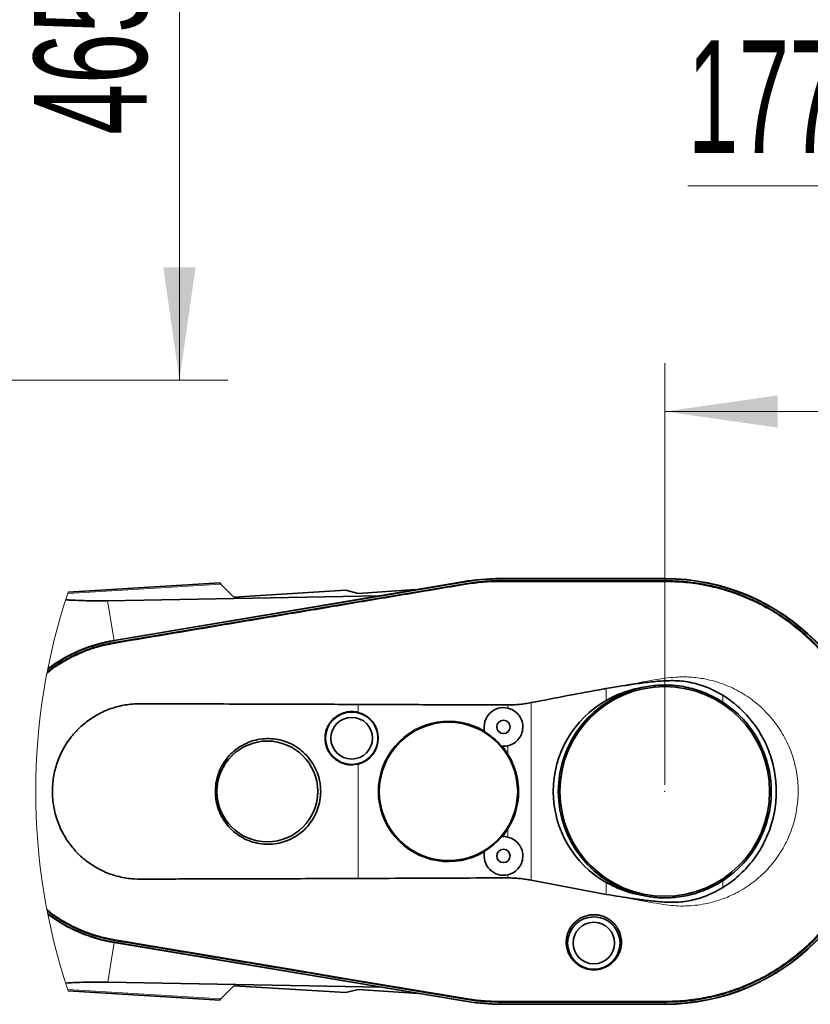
# Model space of a CAD drawing. Header units: millimetres. Extents: x 0 to 12118, y 0 to 8400.
# Tile 99 of 128: x 7867 to 8358, y 4162 to 4772. Entities that reach past the tile are written whole.
import ezdxf

# ---------------------------------------------------------------- set-up
doc = ezdxf.new("R2010")
doc.units = ezdxf.units.MM
doc.header["$LTSCALE"] = 20
doc.header["$PDSIZE"] = -1
doc.styles.add('SLDTEXTSTYLE0', font='TXT', dxfattribs={"width": 0.605})
doc.dimstyles.new('SLDDIMSTYLE15', dxfattribs={"dimtxt": 70, "dimasz": 70, "dimexe": 0, "dimexo": 0.0625, "dimgap": 17.5, "dimtad": 1, "dimdec": 0, "dimrnd": 1e-09, "dimzin": 12, "dimdsep": 46, "dimtxsty": 'SLDTEXTSTYLE0', "dimsah": 1, "dimcen": 0.09, "dimse1": 1, "dimsd1": 1, "dimadec": 0, "dimazin": 3, "dimtfac": 1, "dimtofl": 0, "dimtmove": 0, "dimatfit": 3, "dimfxl": 1, "dimfrac": 2, "dimtolj": 1, "dimtzin": 12, "dimarcsym": 0})
doc.dimstyles.new('SLDDIMSTYLE16', dxfattribs={"dimtxt": 70, "dimasz": 70, "dimexe": 0, "dimexo": 0.0625, "dimgap": 17.5, "dimtad": 1, "dimdec": 1, "dimrnd": 1e-09, "dimzin": 12, "dimdsep": 46, "dimtxsty": 'SLDTEXTSTYLE0', "dimsah": 1, "dimcen": 0.09, "dimse1": 1, "dimsd1": 1, "dimadec": 0, "dimazin": 3, "dimtfac": 1, "dimtofl": 0, "dimtmove": 0, "dimatfit": 3, "dimfxl": 1, "dimfrac": 2, "dimtolj": 1, "dimtzin": 12, "dimarcsym": 0})
doc.dimstyles.new('SLDDIMSTYLE2', dxfattribs={"dimtxt": 70, "dimasz": 70, "dimexe": 0, "dimexo": 0.0625, "dimgap": 17.5, "dimtad": 1, "dimdec": 1, "dimrnd": 1e-09, "dimzin": 12, "dimdsep": 46, "dimtxsty": 'SLDTEXTSTYLE0', "dimsah": 1, "dimcen": 0.09, "dimadec": 0, "dimazin": 3, "dimtfac": 1, "dimtofl": 0, "dimtmove": 0, "dimatfit": 3, "dimfxl": 1, "dimfrac": 2, "dimtolj": 1, "dimtzin": 12, "dimarcsym": 0})

# ---------------------------------------------------------------- blocks, each defined once
blk = doc.blocks.new('_D_15')
at = {"color": 7, "linetype": 'Continuous', "lineweight": 0}
for p, q in [((7168.76, 5013.87), (7996.47, 5013.87)), ((7966.47, 5013.87), (7966.47, 4548.87)), ((7168.76, 4548.87), (7996.47, 4548.87))]:
    blk.add_line(p, q, dxfattribs=at)
at = {"color": 7, "linetype": 'Continuous', "lineweight": 18}
for points in [[(7966.47, 5013.87), (7956.47, 4943.87), (7976.47, 4943.87)], [(7966.47, 4548.87), (7976.47, 4618.87), (7956.47, 4618.87)]]:
    blk.add_solid(points, dxfattribs=at)
at = {"color": 7, "linetype": 'Continuous', "lineweight": 18, "insert": (7876.23, 4701.16), "char_height": 70, "attachment_point": 1, "rotation": 90, "style": 'SLDTEXTSTYLE0'}
blk.add_mtext('465', dxfattribs=at)
blk = doc.blocks.new('_D_93')
at = {"color": 7, "linetype": 'Continuous', "lineweight": 0}
for p, q in [((8267.36, 4297.89), (8267.36, 4559.48)), ((8617.36, 4396.89), (8617.36, 4559.48)), ((8267.36, 4529.48), (8617.36, 4529.48))]:
    blk.add_line(p, q, dxfattribs=at)
at = {"color": 7, "linetype": 'Continuous', "lineweight": 18}
for points in [[(8267.36, 4529.48), (8337.36, 4519.48), (8337.36, 4539.48)], [(8617.36, 4529.48), (8547.36, 4539.48), (8547.36, 4519.48)]]:
    blk.add_solid(points, dxfattribs=at)
at = {"color": 7, "linetype": 'Continuous', "lineweight": 18, "insert": (8362.15, 4619.71), "char_height": 70, "attachment_point": 1, "style": 'SLDTEXTSTYLE0'}
blk.add_mtext('350', dxfattribs=at)
blk = doc.blocks.new('_D_94')
at = {"color": 7, "linetype": 'Continuous', "lineweight": 0}
for p, q in [((8617.36, 4396.89), (8617.36, 4699.48)), ((8617.36, 4669.48), (8281.55, 4669.48))]:
    blk.add_line(p, q, dxfattribs=at)
at = {"color": 7, "linetype": 'Continuous', "lineweight": 18}
blk.add_solid([(8617.36, 4669.48), (8547.36, 4679.48), (8547.36, 4659.48)], dxfattribs=at)
at = {"color": 7, "linetype": 'Continuous', "lineweight": 18, "insert": (8281.55, 4759.71), "char_height": 70, "attachment_point": 1, "style": 'SLDTEXTSTYLE0'}
blk.add_mtext('1773', dxfattribs=at)
blk = doc.blocks.new('_D_95')
at = {"color": 7, "linetype": 'Continuous', "lineweight": 0}
for p, q in [((8617.36, 4396.89), (8617.36, 4839.48)), ((8617.36, 4809.48), (8266.49, 4809.48))]:
    blk.add_line(p, q, dxfattribs=at)
at = {"color": 7, "linetype": 'Continuous', "lineweight": 18}
for centre, start, end in [((8386.6, 4863.19), 153.43495, 206.56505), ((8385.63, 4863.19), 333.43495, 26.56505)]:
    blk.add_arc(centre, 120.11, start, end, dxfattribs=at)
blk.add_solid([(8617.36, 4809.48), (8547.36, 4819.48), (8547.36, 4799.48)], dxfattribs=at)
at = {"color": 7, "linetype": 'Continuous', "lineweight": 18, "insert": (8279.17, 4899.71), "char_height": 70, "attachment_point": 1, "style": 'SLDTEXTSTYLE0'}
blk.add_mtext('1894', dxfattribs=at)

msp = doc.modelspace()

# ---------------------------------------------------------------- linework, layer by layer
at = {"color": 8, "linetype": 'Continuous', "lineweight": 18}
for p, q in [((7992.180046, 4422.49361), (7897.203651, 4416.720781)), ((8143.740949, 4422.72726), (8143.540856, 4423.920069)), ((8165.357408, 4424.526009), (8165.357408, 4425.737653)), ((8267.357406, 4424.528036), (8267.357406, 4425.737653)), ((7921.847698, 4412.144575), (7925.98426, 4387.576256)), ((7926.257071, 4386.275801), (7926.063356, 4387.430105)), ((8231.093285, 4350.383196), (8231.093285, 4357.740912)), ((8303.295609, 4353.508148), (8303.295609, 4349.252257)), ((8077.357408, 4342.889819), (8077.357408, 4347.8618)), ((8170.127747, 4345.570717), (8170.127747, 4347.51955)), ((8184.568164, 4348.954711), (8184.568164, 4238.833759)), ((8170.127747, 4316.944096), (8170.127747, 4322.218988)), ((8077.357408, 4239.926669), (8077.357408, 4310.899946)), ((8170.127747, 4265.570674), (8170.127747, 4270.845625)), ((8170.127747, 4240.2688), (8170.127747, 4242.219004)), ((8231.093285, 4230.049107), (8231.093285, 4237.406525)), ((8303.295609, 4238.537404), (8303.295609, 4234.279308)), ((7926.257071, 4201.514098), (7926.063356, 4200.359556)), ((7921.984133, 4175.642583), (7926.089701, 4200.195763)), ((7992.180046, 4165.29617), (7897.203651, 4171.06894)), ((8143.740949, 4165.062401), (8143.540856, 4163.869653)), ((8165.357408, 4163.263712), (8165.357408, 4162.052068)), ((8267.357406, 4163.820181), (8254.702446, 4163.821611)), ((8267.357406, 4163.262818), (8267.357406, 4162.052068))]:
    msp.add_line(p, q, dxfattribs=at)
at = {"color": 7, "linetype": 'Continuous', "lineweight": 35}
for p, q in [((7991.420087, 4423.253569), (7897.465494, 4417.507086)), ((8141.94679, 4423.937831), (7925.98426, 4387.576256)), ((7926.063356, 4387.430105), (8143.540856, 4423.920069)), ((7992.180046, 4422.49361), (8000.282285, 4414.391312)), ((8143.738326, 4422.726903), (8143.740949, 4422.72726)), ((8267.357406, 4425.89489), (8165.357408, 4425.89489)), ((8165.357408, 4425.737653), (8267.357406, 4425.737653)), ((8165.357408, 4424.526009), (8165.360925, 4424.526009)), ((8267.345545, 4424.528036), (8267.357406, 4424.528036)), ((7921.847698, 4412.144575), (8090.206859, 4415.226373)), ((8069.700417, 4418.655429), (8000.282285, 4414.391312)), ((8077.357408, 4416.64258), (8069.700417, 4418.655429)), ((8077.357408, 4416.64258), (8112.782535, 4419.027481)), ((7926.257071, 4386.275801), (7926.268694, 4386.277709)), ((8155.775723, 4330.753956), (8155.674931, 4331.152711)), ((8166.49842, 4321.925614), (8166.088757, 4321.962092)), ((8166.088757, 4265.827629), (8166.49842, 4265.864048)), ((8155.674931, 4256.63707), (8155.775723, 4257.035765)), ((8231.093285, 4230.049107), (8184.568164, 4238.833759)), ((7926.269469, 4201.512012), (7926.257071, 4201.514098)), ((8143.540856, 4163.869653), (7926.063356, 4200.359556)), ((7926.089701, 4200.195763), (8145.071861, 4163.579139)), ((7897.465494, 4170.282695), (7991.420087, 4164.536152)), ((8092.004475, 4172.452721), (7921.984133, 4175.642583)), ((8000.282285, 4173.398349), (7992.180046, 4165.29617)), ((8000.282285, 4173.398349), (8069.723544, 4169.132862)), ((8069.723544, 4169.132862), (8077.357408, 4171.156618)), ((8077.357408, 4171.156618), (8114.827392, 4168.636415)), ((8143.740949, 4165.062401), (8143.738326, 4165.062878)), ((8165.360925, 4163.263712), (8165.357408, 4163.263712)), ((8267.357406, 4162.052068), (8165.357408, 4162.052068)), ((8165.357408, 4161.894831), (8267.357406, 4161.894831)), ((8267.357406, 4163.262818), (8267.35228, 4163.262818))]:
    msp.add_line(p, q, dxfattribs=at)
at = {"color": 7, "linetype": 'Continuous', "lineweight": 35, "flags": 128}
for points in [[(7991.420087, 4423.253569), (7991.433439, 4423.240099), (7991.663989, 4423.009667), (7992.180046, 4422.49361)], [(8165.360925, 4424.526009), (8185.371634, 4424.526129), (8205.381569, 4424.526129), (8225.391564, 4424.526009), (8246.368524, 4424.526725), (8256.856558, 4424.522195), (8267.345545, 4424.528036)], [(7992.180046, 4165.29617), (7991.663989, 4164.780113), (7991.433439, 4164.549563), (7991.420087, 4164.536152)], [(8267.35228, 4163.262818), (8247.341928, 4163.263652), (8227.332887, 4163.263652), (8207.323965, 4163.263652), (8186.342415, 4163.263473), (8165.360925, 4163.263712)]]:
    msp.add_lwpolyline(points, dxfattribs=at)
at = {"color": 8, "linetype": 'Continuous', "lineweight": 18, "flags": 128}
for points in [[(8165.357408, 4423.968944), (8165.359375, 4424.280915), (8165.360925, 4424.526009)], [(8165.357408, 4423.968944), (8190.857407, 4423.969183), (8216.357407, 4423.968944), (8233.357427, 4423.969302), (8250.357446, 4423.968467), (8267.357406, 4423.970256)], [(8267.345545, 4424.528036), (8267.352161, 4424.215708), (8267.357406, 4423.970256)], [(7926.352915, 4202.085111), (7926.306185, 4201.7642), (7926.269469, 4201.512012)], [(8143.833336, 4165.612969), (8107.586679, 4171.692345), (8071.339902, 4177.771065), (8035.093126, 4183.849308), (8007.907984, 4188.407871), (7980.722842, 4192.966017), (7953.537521, 4197.522554), (7926.352915, 4202.085111)], [(8143.833336, 4165.612969), (8143.780109, 4165.304873), (8143.738326, 4165.062878)], [(8254.702446, 4163.821611), (8216.357407, 4163.820777), (8190.857407, 4163.820538), (8165.357408, 4163.820777)], [(8165.357408, 4163.820777), (8165.359375, 4163.508806), (8165.360925, 4163.263712)], [(8267.357406, 4163.820181), (8267.354545, 4163.508091), (8267.35228, 4163.262818)]]:
    msp.add_lwpolyline(points, dxfattribs=at)
at = {"color": 7, "linetype": 'Continuous', "lineweight": 35}
for centre, radius in [((8267.357401, 4293.894818), 64.999992), ((8073.257413, 4326.894849), 16.249984), ((8073.257391, 4326.894896), 12.919437), ((8133.25739, 4293.894864), 42.9047), ((8167.357382, 4333.894833), 4.149967), ((8020.957386, 4293.894868), 31.231509), ((8167.357386, 4253.894871), 4.149987), ((8223.357404, 4199.894834), 16.249989), ((8223.357376, 4199.894844), 12.85714)]:
    msp.add_circle(centre, radius, dxfattribs=at)
for centre, radius, start, end in [((8165.359071, 4284.87589), 141.019, 90.000675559, 99.556619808), ((8165.356377, 4293.908657), 131.828996, 89.999551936, 99.525321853), ((8267.357359, 4293.894861), 132.000029, 270.000020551, 89.999979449), ((8267.357346, 4293.894861), 131.842792, 270.000025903, 89.999974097), ((7941.630158, 4294.323552), 94.398917, 99.491684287, 127.018935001), ((7941.606007, 4294.404337), 94.472458, 99.518013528, 126.933140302), ((8267.357399, 4293.894831), 65.999986, 102.588904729, 257.411095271), ((8263.230119, 4293.894861), 64.990062, 119.636023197, 240.363976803), ((8267.357356, 4293.894831), 66.000021, 302.991788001, 57.008211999), ((8073.25735, 4326.894883), 16.51207, 284.377337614, 75.622662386), ((8167.357423, 4333.894872), 12.000002, 76.652274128, 193.209564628), ((8133.25741, 4293.89489), 43.48207, 58.965252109, 301.034747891), ((8133.256159, 4293.893422), 43.195251, 40.527215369, 58.577585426), ((8167.357421, 4333.894788), 11.999959, 265.895047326, 283.347783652), ((8133.244368, 4293.885246), 43.498209, 32.01290926, 40.138141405), ((8133.249317, 4293.900533), 43.491923, 319.861564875, 327.988037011), ((8133.258536, 4293.893512), 43.191633, 301.421652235, 319.473546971), ((8167.357421, 4253.894873), 11.999959, 76.652216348, 94.104952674), ((8167.357411, 4253.894849), 12.000004, 166.790142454, 283.347781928), ((7941.630667, 4293.46704), 94.399919, 232.981136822, 260.508104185), ((7941.616784, 4293.42034), 94.508793, 233.075651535, 260.543864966), ((8165.357805, 4293.898208), 131.84614, 260.475298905, 269.999827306), ((8165.35794, 4284.90139), 123.006559, 260.507489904, 269.999752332)]:
    msp.add_arc(centre, radius, start, end, dxfattribs=at)
at = {"color": 7, "linetype": 'Continuous', "lineweight": 18}
msp.add_arc((8267.357087, 4293.89489), 389.999699, 161.521148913, 198.478851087, dxfattribs=at)
at = {"color": 7, "linetype": 'Continuous', "lineweight": 35}
for points, knots in [([(7926.268694, 4386.277709), (7932.850018, 4387.383306), (7946.011774, 4389.594351), (7965.755837, 4392.897726), (8005.239371, 4399.515223), (8051.354883, 4407.2411), (8097.495555, 4414.974082), (8123.919887, 4419.404825), (8137.132176, 4421.619543), (8143.738326, 4422.726903)], [0, 0, 0, 0, 0.09079524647, 0.1815781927, 0.27235678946, 0.63547135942, 0.81773549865, 0.9088676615, 1, 1, 1, 1]), ([(8143.740949, 4422.72726), (8147.312044, 4423.239796), (8152.679909, 4424.01021), (8159.908458, 4424.457605), (8163.540033, 4424.503195), (8165.357408, 4424.526009)], [0, 0, 0, 0, 0.4982148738, 0.7488881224, 1, 1, 1, 1]), ([(8267.357406, 4424.528036), (8270.731712, 4424.455919), (8277.481029, 4424.311671), (8287.542805, 4423.090216), (8297.521425, 4421.134506), (8307.356785, 4418.387188), (8317.029476, 4414.860762), (8326.571461, 4410.495846), (8335.921892, 4405.262043), (8344.929078, 4399.186698), (8353.415897, 4392.371566), (8361.360983, 4384.823901), (8368.730262, 4376.535669), (8375.350106, 4367.667866), (8381.156613, 4358.341321), (8386.156935, 4348.588829), (8390.368126, 4338.327712), (8393.680091, 4327.767477), (8396.073201, 4317.043418), (8397.563843, 4306.183865), (8398.141409, 4295.105487), (8397.771037, 4284.043217), (8396.479399, 4273.131338), (8394.312252, 4262.493105), (8391.262249, 4252.047764), (8387.327151, 4241.817748), (8382.486579, 4231.836834), (8376.82372, 4222.326847), (8370.426028, 4213.392829), (8363.325586, 4205.041456), (8355.453323, 4197.22472), (8346.961229, 4190.125225), (8337.967015, 4183.812751), (8328.50299, 4178.283366), (8318.487903, 4173.513361), (8308.322145, 4169.69978), (8298.147576, 4166.803901), (8288.0755, 4164.793161), (8277.779968, 4163.503762), (8270.851612, 4163.343595), (8267.357406, 4163.262818)], [0, 0, 0, 0, 0.0246666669, 0.0493384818, 0.0739985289, 0.098963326, 0.1239287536, 0.1492067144, 0.1756082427, 0.2021934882, 0.2285586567, 0.2551071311, 0.2822326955, 0.3095574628, 0.3359253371, 0.3624761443, 0.3896041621, 0.4169317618, 0.4433035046, 0.4698583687, 0.4969908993, 0.5243229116, 0.5506933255, 0.5772469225, 0.6036172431, 0.6301707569, 0.6573016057, 0.6846319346, 0.7110047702, 0.737560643, 0.7646943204, 0.7920274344, 0.8183981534, 0.8449519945, 0.8720833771, 0.8994141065, 0.9242481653, 0.9493525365, 0.9744567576, 1, 1, 1, 1]), ([(7895.90731, 4412.742767), (7896.647599, 4412.693718), (7899.891829, 4412.478767), (7904.511454, 4412.298022), (7909.837667, 4412.150028), (7913.912796, 4412.095375), (7917.942032, 4412.087971), (7920.523032, 4412.125377), (7921.847698, 4412.144575)], [0, 0, 0, 0, 0.0857549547, 0.3758109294, 0.5342843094, 0.7016410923, 0.8468710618, 1, 1, 1, 1]), ([(7884.45392, 4367.955241), (7884.610772, 4368.08637), (7886.758613, 4369.881978), (7891.334818, 4372.911106), (7898.170717, 4376.943643), (7906.264046, 4380.747984), (7913.896017, 4383.443839), (7920.889644, 4385.282777), (7924.467991, 4385.944805), (7926.257071, 4386.275801)], [0, 0, 0, 0, 0.0133042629, 0.1821809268, 0.3559626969, 0.5297438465, 0.7632425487, 0.8816275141, 1, 1, 1, 1]), ([(8231.093285, 4357.740912), (8237.549346, 4358.785258), (8247.250438, 4360.354528), (8260.255733, 4362.022173), (8268.490496, 4362.650881), (8275.132061, 4362.573861), (8280.193791, 4362.097019), (8285.238245, 4361.129857), (8290.866055, 4359.521322), (8296.998329, 4357.137839), (8301.186488, 4354.723825), (8303.295609, 4353.508148)], [0, 0, 0, 0, 0.2642859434, 0.3971248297, 0.5298881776, 0.5976199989, 0.6653320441, 0.7350883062, 0.8048645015, 0.9017314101, 1, 1, 1, 1]), ([(8252.972421, 4358.30811), (8254.635849, 4358.640916), (8257.973044, 4359.308597), (8263.095455, 4359.819894), (8268.292076, 4359.958639), (8273.599637, 4359.671568), (8278.961042, 4358.94358), (8284.366951, 4357.748171), (8289.711222, 4356.07206), (8296.175028, 4353.476089), (8300.548821, 4350.881615), (8303.295609, 4349.252257)], [0, 0, 0, 0, 0.09691662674, 0.1944357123, 0.293802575, 0.39381641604, 0.49790713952, 0.60273721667, 0.70986647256, 0.81779301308, 1, 1, 1, 1]), ([(8184.568164, 4348.954711), (8199.58725, 4351.859911), (8215.082943, 4354.857304), (8230.615542, 4357.654866), (8231.093285, 4357.740912)], [0, 0, 0, 0, 0.9692425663, 1, 1, 1, 1]), ([(8231.093285, 4350.383196), (8232.879825, 4351.341564), (8236.467404, 4353.266077), (8241.982973, 4355.4558), (8247.490072, 4357.190001), (8251.140863, 4357.934569), (8252.972421, 4358.30811)], [0, 0, 0, 0, 0.2600019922, 0.5221137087, 0.7602500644, 1, 1, 1, 1]), ([(8303.295609, 4353.508148), (8304.930212, 4352.437349), (8308.210783, 4350.288305), (8312.756886, 4346.573864), (8316.985153, 4342.526581), (8320.878316, 4338.112912), (8324.421681, 4333.343978), (8327.548914, 4328.289934), (8330.210313, 4323.037452), (8332.430387, 4317.581795), (8334.199071, 4311.903896), (8335.477984, 4306.095284), (8336.25327, 4300.254916), (8336.544153, 4294.369729), (8336.334017, 4288.424168), (8335.619113, 4282.517002), (8334.417714, 4276.74634), (8332.742577, 4271.09382), (8330.574371, 4265.550311), (8327.944211, 4260.210882), (8324.898679, 4255.16376), (8321.446941, 4250.386283), (8317.569371, 4245.870893), (8313.23043, 4241.628467), (8308.496864, 4237.697043), (8305.033859, 4235.421509), (8303.295609, 4234.279308)], [0, 0, 0, 0, 0.0411336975, 0.0825534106, 0.1234253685, 0.1642987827, 0.2063555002, 0.248411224, 0.2893202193, 0.3302298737, 0.3723252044, 0.4144212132, 0.4553458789, 0.4962705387, 0.5383827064, 0.5804946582, 0.6214401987, 0.6623860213, 0.7045215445, 0.7466565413, 0.7875936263, 0.8285311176, 0.8706573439, 0.9127825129, 0.956221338, 1, 1, 1, 1]), ([(8077.357408, 4347.8618), (8064.014994, 4347.90898), (8037.333628, 4348.003328), (8001.018997, 4348.112713), (7973.231701, 4348.158157), (7956.376675, 4348.227603), (7946.748568, 4348.29165), (7940.449953, 4348.270002), (7935.066712, 4347.927162), (7930.618992, 4347.142894), (7926.191181, 4346.021315), (7921.891032, 4344.510174), (7917.745131, 4342.663517), (7913.794295, 4340.486729), (7909.995026, 4337.957607), (7906.434592, 4335.123941), (7903.123584, 4332.007502), (7900.08439, 4328.621025), (7897.308397, 4324.945023), (7894.8622, 4321.055061), (7892.76752, 4317.00365), (7891.021099, 4312.80383), (7889.614739, 4308.419466), (7888.585426, 4303.937694), (7887.939003, 4299.414239), (7887.668016, 4294.860305), (7887.779129, 4290.244791), (7888.279508, 4285.663742), (7889.155408, 4281.171903), (7890.396577, 4276.77732), (7892.021677, 4272.452309), (7894.003508, 4268.293891), (7896.310747, 4264.349546), (7898.928414, 4260.621958), (7901.886776, 4257.088097), (7905.127278, 4253.830729), (7908.602956, 4250.882199), (7912.300206, 4248.242084), (7916.2539, 4245.895284), (7920.390254, 4243.900534), (7924.650709, 4242.255787), (7929.039108, 4241.01128), (7933.563538, 4240.063623), (7939.548937, 4239.496558), (7946.913406, 4239.499462), (7958.518323, 4239.578296), (7975.915717, 4239.622173), (7999.100529, 4239.678546), (8033.874676, 4239.773603), (8059.96177, 4239.865434), (8077.357408, 4239.926669)], [0, 0, 0, 0, 0.09067700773, 0.18133048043, 0.24679891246, 0.27952288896, 0.29587922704, 0.31223486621, 0.32232505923, 0.33249112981, 0.34287859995, 0.35333814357, 0.36342551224, 0.37369082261, 0.38395662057, 0.39440752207, 0.40457867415, 0.41482333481, 0.42529481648, 0.43584661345, 0.4460141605, 0.45625590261, 0.4667228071, 0.47726906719, 0.4874695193, 0.49774212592, 0.50823753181, 0.51880890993, 0.52902251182, 0.53930461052, 0.54980754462, 0.56038439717, 0.57057228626, 0.58082778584, 0.59130400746, 0.60185513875, 0.61201513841, 0.62224434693, 0.63269501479, 0.64322241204, 0.65341875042, 0.66369063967, 0.67419303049, 0.6847878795, 0.7044811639, 0.72420609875, 0.76367172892, 0.8227080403, 0.88177653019, 1, 1, 1, 1]), ([(8077.357408, 4347.8618), (8090.699822, 4347.81169), (8117.384632, 4347.711469), (8148.307896, 4347.523532), (8165.889077, 4347.520324), (8170.127747, 4347.51955)], [0, 0, 0, 0, 0.4314659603, 0.8629313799, 1, 1, 1, 1]), ([(8170.127747, 4347.51955), (8171.331639, 4347.536784), (8173.74244, 4347.571294), (8177.359683, 4347.855723), (8180.975653, 4348.294361), (8183.36999, 4348.734471), (8184.568164, 4348.954711)], [0, 0, 0, 0, 0.248478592, 0.4975799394, 0.7485790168, 1, 1, 1, 1]), ([(8077.357408, 4342.889819), (8076.460324, 4343.074239), (8074.640128, 4343.448431), (8071.852048, 4343.420122), (8069.087018, 4342.953389), (8066.462605, 4342.028498), (8064.008747, 4340.666115), (8061.837993, 4338.926521), (8059.973104, 4336.828171), (8058.500185, 4334.467904), (8057.434697, 4331.870114), (8056.825871, 4329.154997), (8056.680129, 4326.350644), (8057.004287, 4323.586816), (8057.794983, 4320.892107), (8059.015837, 4318.391404), (8060.653879, 4316.110419), (8062.633569, 4314.154808), (8064.934074, 4312.545502), (8067.449572, 4311.353467), (8070.151297, 4310.604651), (8073.491938, 4310.21657), (8075.890672, 4310.640642), (8077.357408, 4310.899946)], [0, 0, 0, 0, 0.0456317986, 0.0925874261, 0.138219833, 0.1851749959, 0.2308093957, 0.2777647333, 0.3234040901, 0.3703681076, 0.4160164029, 0.4629869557, 0.5086398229, 0.5556155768, 0.6012700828, 0.648247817, 0.6938995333, 0.7408752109, 0.7865210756, 0.8334909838, 0.8791300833, 0.9260925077, 1, 1, 1, 1]), ([(8170.127747, 4345.570717), (8170.933614, 4345.325375), (8173.026503, 4344.688206), (8175.958084, 4342.574301), (8178.352076, 4339.255084), (8179.504726, 4335.310243), (8179.289022, 4331.213309), (8177.730052, 4327.414445), (8175.002672, 4324.357435), (8172.234892, 4322.791798), (8170.532805, 4322.3291), (8170.127747, 4322.218988)], [0, 0, 0, 0, 0.0787935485, 0.2046318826, 0.3306233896, 0.4566958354, 0.582669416, 0.7085668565, 0.8345509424, 0.9606268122, 1, 1, 1, 1]), ([(8053.858277, 4297.273967), (8053.940063, 4296.14815), (8054.157551, 4293.15432), (8053.6966, 4288.27346), (8052.292919, 4282.838863), (8049.969009, 4277.751261), (8046.858223, 4273.139968), (8043.003372, 4269.13508), (8038.5495, 4265.827691), (8033.599393, 4263.338851), (8028.318906, 4261.704454), (8022.842631, 4261.002831), (8017.33473, 4261.212328), (8011.947396, 4262.362734), (8006.823441, 4264.382293), (8002.119074, 4267.249732), (7997.943198, 4270.854435), (7994.440677, 4275.123833), (7991.679018, 4279.919818), (7989.773932, 4285.123319), (7988.745538, 4290.58004), (7988.664466, 4296.137306), (7989.49782, 4301.638493), (7991.261329, 4306.916801), (7993.868839, 4311.831487), (7997.279577, 4316.223078), (8001.361758, 4319.986123), (8006.025317, 4322.987616), (8011.109235, 4325.173541), (8016.487011, 4326.450975), (8021.991334, 4326.823715), (8027.473718, 4326.246242), (8032.782487, 4324.776412), (8037.761202, 4322.419275), (8042.289434, 4319.27503), (8046.21629, 4315.400425), (8049.465163, 4310.926234), (8051.892571, 4305.956688), (8053.313869, 4301.335119), (8053.708304, 4298.392731), (8053.858277, 4297.273967)], [0, 0, 0, 0, 0.0164824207, 0.0438309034, 0.071179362, 0.0981697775, 0.1251595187, 0.1520879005, 0.1790145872, 0.2058438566, 0.2326713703, 0.2594085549, 0.2861441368, 0.3128381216, 0.3395319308, 0.3662508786, 0.3929710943, 0.4197704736, 0.4465717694, 0.4734690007, 0.5003680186, 0.5273378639, 0.5543070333, 0.5812945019, 0.6082800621, 0.6352253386, 0.6621683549, 0.6890280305, 0.715887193, 0.742653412, 0.7694205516, 0.796126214, 0.822833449, 0.8495394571, 0.8762470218, 0.9030157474, 0.9297852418, 0.956651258, 0.9835178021, 1, 1, 1, 1]), ([(8170.127747, 4270.845625), (8171.123002, 4272.595649), (8173.134043, 4276.131793), (8175.268509, 4282.222983), (8176.599535, 4288.95273), (8176.82114, 4296.210934), (8175.81258, 4303.539939), (8173.673137, 4310.598561), (8171.286939, 4314.869374), (8170.127747, 4316.944096)], [0, 0, 0, 0, 0.1243260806, 0.2512166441, 0.3972364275, 0.5472184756, 0.6980677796, 0.8533241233, 1, 1, 1, 1]), ([(8170.127747, 4265.570674), (8170.933613, 4265.32533), (8173.026487, 4264.68816), (8175.958102, 4262.574324), (8178.352074, 4259.255097), (8179.504727, 4255.310241), (8179.289038, 4251.213302), (8177.730038, 4247.414439), (8175.00265, 4244.357484), (8172.234924, 4242.791703), (8170.532806, 4242.329093), (8170.127747, 4242.219004)], [0, 0, 0, 0, 0.0787935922, 0.2046309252, 0.3306225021, 0.4566950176, 0.5826705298, 0.7085663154, 0.8345504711, 0.9606273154, 1, 1, 1, 1]), ([(8170.127747, 4240.2688), (8159.568086, 4240.24856), (8138.826448, 4240.208805), (8107.903191, 4240.043144), (8087.539342, 4239.965494), (8077.357408, 4239.926669)], [0, 0, 0, 0, 0.3414753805, 0.6707373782, 1, 1, 1, 1]), ([(8184.568164, 4238.833759), (8183.385936, 4239.051255), (8181.017425, 4239.486993), (8177.418309, 4239.926828), (8173.785151, 4240.21579), (8171.34817, 4240.251111), (8170.127747, 4240.2688)], [0, 0, 0, 0, 0.248083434, 0.4970178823, 0.7481099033, 1, 1, 1, 1]), ([(8252.972421, 4229.481551), (8251.592924, 4229.757777), (8247.114837, 4230.654453), (8239.639379, 4232.998778), (8233.960079, 4235.927943), (8231.093285, 4237.406525)], [0, 0, 0, 0, 0.1806454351, 0.5864066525, 1, 1, 1, 1]), ([(8303.295609, 4238.537404), (8301.745623, 4237.583024), (8298.63495, 4235.667676), (8293.645879, 4233.27725), (8288.427671, 4231.262281), (8283.06455, 4229.711063), (8277.631562, 4228.623061), (8272.140532, 4227.988603), (8266.552493, 4227.826089), (8260.108776, 4228.143805), (8255.613547, 4228.986459), (8252.972421, 4229.481551)], [0, 0, 0, 0, 0.1039806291, 0.2086790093, 0.3156507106, 0.4234006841, 0.5273546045, 0.6320148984, 0.7389322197, 0.8466122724, 1, 1, 1, 1]), ([(8303.295609, 4234.279308), (8301.860289, 4233.433749), (8298.989697, 4231.742658), (8294.400145, 4229.635754), (8289.620109, 4227.877451), (8284.703387, 4226.53984), (8279.739338, 4225.630816), (8274.716501, 4225.125173), (8269.620657, 4225.116765), (8263.401697, 4225.552046), (8256.112093, 4226.317307), (8244.962103, 4227.751017), (8236.642557, 4229.129582), (8231.093285, 4230.049107)], [0, 0, 0, 0, 0.0672786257, 0.1345549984, 0.2037252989, 0.2728880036, 0.3401724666, 0.4074435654, 0.4765918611, 0.5457928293, 0.6592768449, 0.772732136, 1, 1, 1, 1]), ([(7926.257071, 4201.514098), (7924.610087, 4201.816335), (7921.315932, 4202.420842), (7914.786508, 4204.089032), (7907.522326, 4206.551067), (7899.69099, 4210.07657), (7892.834881, 4213.924848), (7887.731689, 4217.215503), (7885.051975, 4219.405707), (7884.440151, 4219.905767)], [0, 0, 0, 0, 0.1088146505, 0.2176416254, 0.4377753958, 0.6064335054, 0.7750923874, 0.9486497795, 1, 1, 1, 1]), ([(8240.184841, 4197.306487), (8240.301988, 4198.167612), (8240.582283, 4200.227992), (8240.283332, 4203.599889), (8239.241503, 4207.02438), (8237.549248, 4210.086703), (8235.472813, 4212.561818), (8232.982096, 4214.595345), (8230.339167, 4216.050143), (8227.521721, 4217.010053), (8224.761517, 4217.459701), (8221.996439, 4217.457751), (8219.374989, 4217.042626), (8216.856492, 4216.231525), (8214.521302, 4215.064309), (8212.377544, 4213.545852), (8210.469314, 4211.697716), (8208.847378, 4209.542423), (8207.549869, 4207.085726), (8206.649874, 4204.386388), (8206.200791, 4201.461936), (8206.27019, 4198.41131), (8206.912681, 4195.320167), (8208.156583, 4192.306874), (8209.968265, 4189.569879), (8212.313117, 4187.186018), (8214.956378, 4185.377584), (8217.852457, 4184.103299), (8220.664595, 4183.421382), (8223.458416, 4183.221518), (8226.023741, 4183.433341), (8228.481714, 4184.012481), (8230.767572, 4184.909142), (8232.916323, 4186.132658), (8234.918571, 4187.693892), (8236.713899, 4189.585957), (8238.268132, 4191.855162), (8239.511324, 4194.436239), (8239.959179, 4196.34481), (8240.184841, 4197.306487)], [0, 0, 0, 0, 0.0242659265, 0.0580601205, 0.093711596, 0.1236599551, 0.1553399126, 0.1834784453, 0.2131534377, 0.2392256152, 0.2663838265, 0.2909927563, 0.3162757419, 0.3403107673, 0.3647303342, 0.3890160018, 0.4135137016, 0.4387482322, 0.4641521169, 0.4909033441, 0.5179638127, 0.5465199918, 0.5757986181, 0.6057801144, 0.6371740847, 0.6670060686, 0.6987860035, 0.7261450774, 0.7551016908, 0.7792637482, 0.8042124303, 0.8268028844, 0.8496729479, 0.8726620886, 0.89572821, 0.9204592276, 0.9452988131, 0.9724375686, 1, 1, 1, 1]), ([(8143.738326, 4165.062878), (8140.447742, 4165.614791), (8130.576146, 4167.270502), (8107.542001, 4171.130452), (8063.07115, 4178.58576), (8012.816838, 4187.005778), (7969.54318, 4194.257173), (7944.814565, 4198.397089), (7932.451292, 4200.473684), (7926.269469, 4201.512012)], [0, 0, 0, 0, 0.0453947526, 0.1361820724, 0.3177562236, 0.6588775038, 0.8294376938, 0.9147162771, 1, 1, 1, 1]), ([(7921.984133, 4175.642583), (7919.929357, 4175.668998), (7915.927627, 4175.720442), (7909.473052, 4175.64097), (7902.831959, 4175.444566), (7898.14264, 4175.185945), (7895.902363, 4175.062392)], [0, 0, 0, 0, 0.2362404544, 0.460084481, 0.7420605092, 1, 1, 1, 1]), ([(8165.357408, 4163.263712), (8161.750695, 4163.348483), (8156.329327, 4163.475906), (8149.126218, 4164.229114), (8145.537092, 4164.784476), (8143.740949, 4165.062401)], [0, 0, 0, 0, 0.4982183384, 0.748888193, 1, 1, 1, 1])]:
    msp.add_open_spline(points, degree=3, knots=knots, dxfattribs=at)
at = {"color": 8, "linetype": 'Continuous', "lineweight": 18}
for points, knots in [([(7926.352915, 4385.70467), (7935.41438, 4387.226), (7953.537211, 4390.268645), (7980.723052, 4394.822925), (8007.908035, 4399.381883), (8038.113718, 4404.446787), (8071.339926, 4410.018694), (8107.586697, 4416.097291), (8131.751125, 4420.150265), (8143.833336, 4422.176752)], [0, 0, 0, 0, 0.1250007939, 0.2500002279, 0.3749999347, 0.4999997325, 0.6666663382, 0.8333332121, 1, 1, 1, 1]), ([(8143.833336, 4422.176752), (8143.815588, 4422.27943), (8143.78389, 4422.462809), (8143.75225, 4422.646197), (8143.738326, 4422.726903)], [0, 0, 0, 0, 0.5599223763, 1, 1, 1, 1]), ([(8143.833336, 4422.176752), (8147.402059, 4422.699028), (8154.539517, 4423.743581), (8161.75144, 4423.893823), (8165.357408, 4423.968944)], [0, 0, 0, 0, 0.4999990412, 1, 1, 1, 1]), ([(8267.357406, 4423.970256), (8271.627181, 4423.852491), (8280.141842, 4423.617648), (8292.793056, 4421.658107), (8305.203823, 4418.562094), (8317.247577, 4414.245956), (8328.796397, 4408.783576), (8339.755985, 4402.208844), (8350.02805, 4394.590337), (8359.493397, 4386.003342), (8368.069837, 4376.546228), (8375.683577, 4366.275647), (8382.25874, 4355.31019), (8387.71458, 4343.766821), (8392.024698, 4331.735663), (8395.132743, 4319.331251), (8397.011288, 4306.692288), (8397.639206, 4293.93763), (8397.0182, 4281.166346), (8395.143666, 4268.520208), (8392.049911, 4256.135794), (8387.748713, 4244.099698), (8382.287526, 4232.536965), (8375.723998, 4221.576727), (8368.123036, 4211.311402), (8359.541736, 4201.831284), (8350.076981, 4193.239233), (8339.828453, 4185.630467), (8328.870891, 4179.046633), (8317.315282, 4173.572903), (8305.293917, 4169.251831), (8292.900499, 4166.156703), (8280.214329, 4164.188215), (8271.645461, 4163.942928), (8267.357406, 4163.820181)], [0, 0, 0, 0, 0.0313444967, 0.0625062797, 0.0937913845, 0.1251725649, 0.156304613, 0.1874725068, 0.2188856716, 0.2500791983, 0.2811839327, 0.312500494, 0.3438246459, 0.3749353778, 0.4061217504, 0.4375353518, 0.468701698, 0.4998164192, 0.5311741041, 0.5624577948, 0.5935582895, 0.6247755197, 0.6561791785, 0.6873228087, 0.7184518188, 0.7498396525, 0.781084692, 0.8121834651, 0.8434358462, 0.8748186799, 0.9059445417, 0.9370929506, 0.9685198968, 1, 1, 1, 1]), ([(7884.259817, 4366.944346), (7885.004506, 4367.57765), (7888.524383, 4370.571046), (7894.812092, 4374.418695), (7902.852257, 4378.612375), (7910.433986, 4381.674281), (7918.269824, 4384.135339), (7923.656366, 4385.181135), (7926.352915, 4385.70467)], [0, 0, 0, 0, 0.0629279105, 0.2974374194, 0.4720274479, 0.6468789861, 0.8232245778, 1, 1, 1, 1]), ([(7926.352915, 4385.70467), (7926.337171, 4385.811639), (7926.309058, 4386.002646), (7926.281027, 4386.193665), (7926.268694, 4386.277709)], [0, 0, 0, 0, 0.5600270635, 1, 1, 1, 1]), ([(8231.093285, 4357.740912), (8238.270577, 4359.010321), (8248.139621, 4360.755805), (8260.243063, 4362.969894), (8267.44869, 4364.120071), (8274.966101, 4364.937801), (8283.256209, 4364.954315), (8291.246723, 4363.935581), (8298.081784, 4362.307211), (8303.792935, 4360.429382), (8309.314206, 4358.092664), (8314.679032, 4355.272919), (8319.793231, 4352.004952), (8324.589726, 4348.330864), (8329.062058, 4344.263754), (8333.224333, 4339.77631), (8336.970121, 4334.969072), (8340.25692, 4329.90579), (8343.083336, 4324.629354), (8345.48142, 4319.071814), (8347.381987, 4313.359411), (8348.779874, 4307.54687), (8349.68193, 4301.68752), (8350.092078, 4295.708384), (8349.991462, 4289.734811), (8349.389611, 4283.818441), (8348.303943, 4278.007248), (8346.719094, 4272.246087), (8344.654148, 4266.654458), (8342.137097, 4261.2769), (8339.2003, 4256.151745), (8335.808166, 4251.240245), (8332.013971, 4246.633839), (8327.856714, 4242.3652), (8323.373417, 4238.464899), (8318.527518, 4234.919125), (8312.533194, 4231.264106), (8305.277694, 4227.826084), (8297.636663, 4225.305379), (8290.766206, 4223.821354), (8284.777598, 4223.045372), (8278.74372, 4222.761758), (8272.630479, 4222.979617), (8262.617599, 4224.359003), (8248.805079, 4226.928924), (8236.99745, 4229.009005), (8231.093285, 4230.049107)], [0, 0, 0, 0, 0.0683626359, 0.0940011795, 0.1154033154, 0.136792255, 0.1648663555, 0.1929397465, 0.212127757, 0.2306937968, 0.2492625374, 0.2682964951, 0.287471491, 0.3061170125, 0.3248992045, 0.3441027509, 0.3634539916, 0.3819863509, 0.4006547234, 0.4195301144, 0.4386894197, 0.457048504, 0.4755380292, 0.4942283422, 0.513193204, 0.5315041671, 0.5499423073, 0.5685766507, 0.5874805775, 0.6057805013, 0.624203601, 0.6428193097, 0.6616993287, 0.6801102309, 0.6986437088, 0.7173702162, 0.7363612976, 0.7644203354, 0.7924729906, 0.8116239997, 0.8302716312, 0.8490447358, 0.8682249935, 0.8875486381, 0.9437709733, 1, 1, 1, 1]), ([(7926.352915, 4202.085111), (7923.669756, 4202.605696), (7918.322294, 4203.643208), (7910.520968, 4206.085471), (7902.93863, 4209.137941), (7894.883512, 4213.328757), (7888.56101, 4217.192534), (7885.02638, 4220.194516), (7884.259757, 4220.845613)], [0, 0, 0, 0, 0.1758934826, 0.3505509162, 0.5255075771, 0.7014869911, 0.935255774, 1, 1, 1, 1]), ([(8165.357408, 4163.820777), (8161.75144, 4163.895928), (8154.539523, 4164.046229), (8147.402059, 4165.090723), (8143.833336, 4165.612969)], [0, 0, 0, 0, 0.5000011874, 1, 1, 1, 1])]:
    msp.add_open_spline(points, degree=3, knots=knots, dxfattribs=at)
at = {"color": 7, "linetype": 'Continuous', "lineweight": 0}
msp.add_point((8267.357397, 4293.894855), dxfattribs=at)

# ---------------------------------------------------------------- dimensions: what is measured, and where the dimension line sits
at = {"color": 7, "linetype": 'Continuous', "lineweight": 18}
dim = msp.add_linear_dim(base=(7966.466975, 4548.870777), p1=(7164.757394, 5013.870777), p2=(7164.757394, 4548.870777), angle=90, dimstyle='SLDDIMSTYLE2', dxfattribs=at)
dim.commit()
dim.dimension.update_dxf_attribs({"geometry": '_D_15', "text_midpoint": (7966.466975, 4781.370777), "dimtype": 160})
dim = msp.add_linear_dim(base=(8617.357397, 4809.479393), p1=(6851.257394, 4427.175323), p2=(8617.357397, 4392.894855), text='(<>)', dimstyle='SLDDIMSTYLE16', dxfattribs=at)
dim.commit()
dim.dimension.update_dxf_attribs({"geometry": '_D_95', "text_midpoint": (8386.114194, 4809.479393), "dimtype": 160})
for base, p1, p2, dimstyle, picture, middle in [((6844.757394, 4669.479393), (8617.357397, 4392.894855), (6844.757394, 4346.394855), 'SLDDIMSTYLE15', '_D_94', (8388.49735, 4669.479393)), ((8617.357397, 4529.479393), (8267.357397, 4293.894855), (8617.357397, 4392.894855), 'SLDDIMSTYLE2', '_D_93', (8442.357397, 4529.479393))]:
    dim = msp.add_linear_dim(base=base, p1=p1, p2=p2, dimstyle=dimstyle, dxfattribs=at)
    dim.commit()
    dim.dimension.update_dxf_attribs({"geometry": picture, "text_midpoint": middle, "dimtype": 160})

doc.saveas('drawing.dxf')
